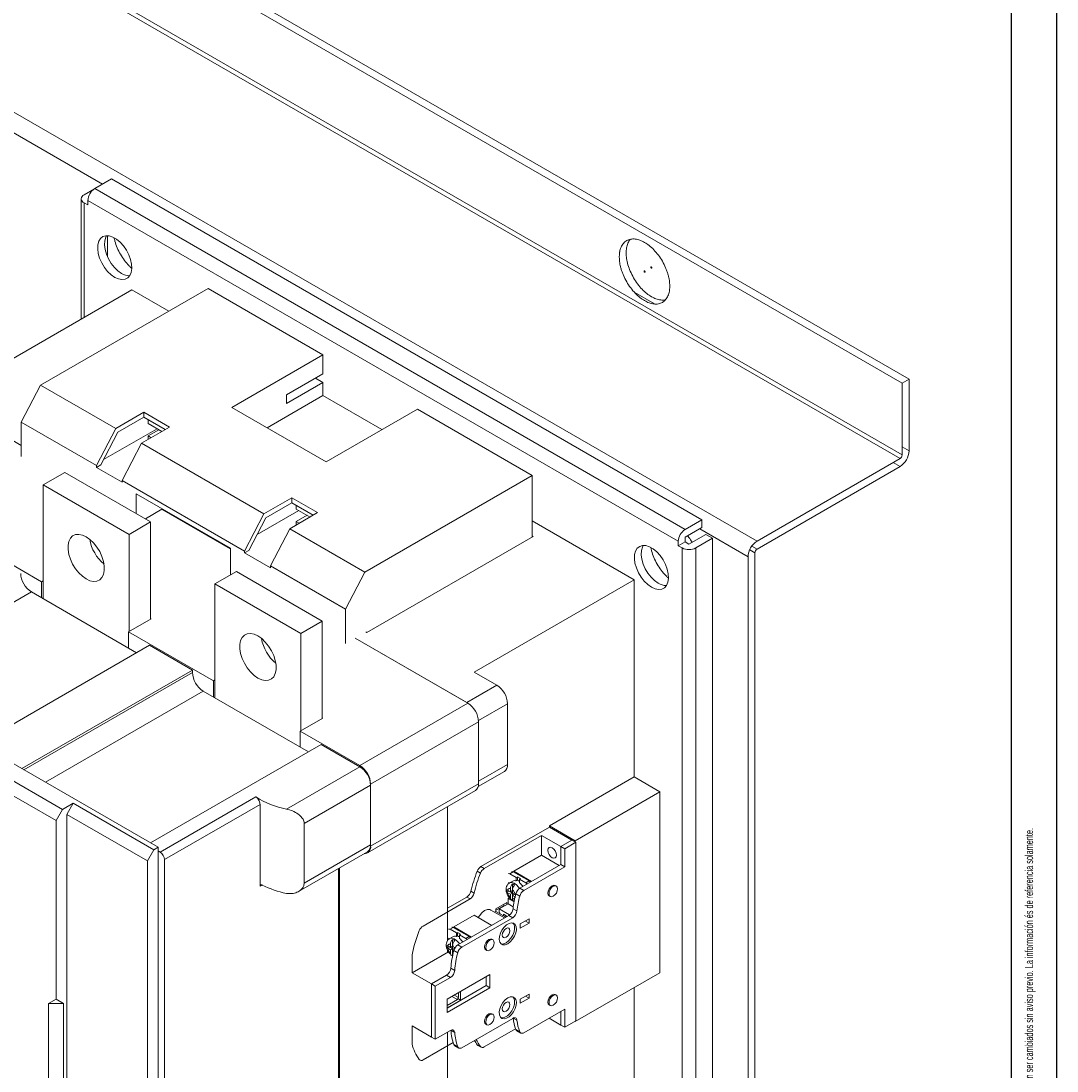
# Model space of a CAD drawing. Header units: millimetres. Extents: x 0 to 1189, y 0 to 841.
# Tile 12 of 15: x 1018 to 1189, y 100 to 273. Entities that reach past the tile are written whole.
import ezdxf

# ---------------------------------------------------------------- set-up
doc = ezdxf.new("R2010")
doc.units = ezdxf.units.MM
doc.layers.add('FORMATO', color=7, linetype='Continuous')
doc.styles.add('SLDTEXTSTYLE1', font='TXT', dxfattribs={"width": 0.605})
doc.styles.add('SLDTEXTSTYLE2', font='TXT', dxfattribs={"width": 0.569583})

# ---------------------------------------------------------------- blocks, each defined once
blk = doc.blocks.new('SW_NOTE_0')
at = {"color": 0, "linetype": 'Continuous', "lineweight": 0, "attachment_point": 1, "rotation": 90}
for s, insert, char_height, style in [('Sujeito a alteração sem aviso prévio. As informações contidas são valores de referência.                                                           Los valores demostrados pueden ser cambiados sin aviso previo. La información és de referencia solamente.', (-1.71, 0), 1.32292, 'SLDTEXTSTYLE2'), ('The values shown are subject to change without prior notice. The information is for reference only. ', (0.06, 0), 1.3229, 'SLDTEXTSTYLE1')]:
    blk.add_mtext(s, dxfattribs=dict(at, insert=insert, char_height=char_height, style=style))

msp = doc.modelspace()

# ---------------------------------------------------------------- linework, layer by layer
at = {"color": 7, "linetype": 'Continuous', "lineweight": 15}
for p, q in [((1163.4983, 213.0799), (923.082, 351.8693)), ((1164.6296, 213.7331), (924.2133, 352.5224)), ((1163.1447, 200.6277), (922.7284, 339.4171)), ((923.082, 340.0295), (1163.4983, 201.2401)), ((1139.5981, 187.0345), (899.1817, 325.8239)), ((1031.7994, 245.8362), (1002.1718, 262.9398)), ((1033.2845, 246.6936), (1030.5268, 245.1016)), ((1130.5117, 190.5655), (1033.2845, 246.6936)), ((1028.7591, 244.0807), (1030.5013, 245.0865)), ((1127.754, 188.9735), (1030.5268, 245.1016)), ((1028.2904, 243.4276), (1028.2904, 223.6025)), ((1029.3955, 242.4071), (1028.7591, 242.7745)), ((1028.7591, 242.7745), (1028.7591, 223.873)), ((1126.6226, 187.0139), (1029.3955, 243.142)), ((1029.3955, 243.142), (1029.3955, 242.4071)), ((1032.6482, 237.3549), (1032.6482, 233.848)), ((1010.3036, 213.2189), (1036.6433, 228.4245)), ((1049.1945, 228.671), (1021.6173, 212.7511)), ((1042.7053, 224.925), (1036.6433, 228.4245)), ((1068.1096, 217.7516), (1049.1945, 228.671)), ((1122.686, 226.1068), (1119.4577, 227.9704)), ((1053.0835, 209.0772), (1068.1096, 217.7516)), ((1068.1096, 214.5916), (1068.1096, 217.7516)), ((1062.0991, 211.1219), (1068.1096, 214.5916)), ((1018.4353, 206.6273), (1021.6173, 212.7511)), ((1021.6173, 212.7511), (1033.9917, 205.6075)), ((1068.1096, 213.1627), (1062.0991, 209.6929)), ((1066.8719, 213.8772), (1068.1096, 213.1627)), ((1068.1096, 211.0151), (1068.1096, 213.1627)), ((1163.4983, 213.0799), (1164.6296, 213.7331)), ((1163.4983, 201.2401), (1163.4983, 213.0799)), ((1164.6296, 213.7331), (1164.6296, 201.8932)), ((1018.4353, 202.8097), (1001.4647, 212.6066)), ((1018.4353, 202.8097), (1001.6415, 212.5045)), ((1058.9181, 205.709), (1068.1096, 211.0151)), ((1062.0991, 209.6929), (1062.0991, 211.1219)), ((1068.1096, 211.0151), (1077.8313, 205.4029)), ((1033.9917, 205.6075), (1038.5878, 208.2608)), ((1038.5878, 208.2608), (1042.8305, 205.8116)), ((1038.5878, 208.2608), (1038.5878, 207.4443)), ((1068.6399, 200.0968), (1053.0835, 209.0772)), ((1083.6659, 208.7711), (1068.6399, 200.0968)), ((1102.581, 197.8516), (1083.6659, 208.7711)), ((1018.4353, 200.9728), (1018.4353, 206.6273)), ((1030.8097, 199.4838), (1018.4353, 206.6273)), ((1038.5878, 207.4443), (1034.3169, 204.9787)), ((1042.8305, 205.8116), (1038.2343, 203.1583)), ((1038.5878, 207.4443), (1042.1233, 205.4033)), ((1039.3303, 206.4032), (1039.3303, 207.0157)), ((1039.3303, 206.4032), (1041.5928, 205.0971)), ((1030.8097, 199.4838), (1033.9917, 205.6075)), ((1034.3169, 204.9787), (1031.5168, 199.5899)), ((1031.9713, 200.4646), (1040.7944, 205.558)), ((1039.3303, 204.3619), (1041.0984, 205.3826)), ((1039.8248, 204.0764), (1039.3303, 204.3619)), ((1039.3303, 204.3619), (1039.3303, 203.791)), ((1035.0523, 197.0345), (1038.2343, 203.1583)), ((1038.2343, 203.1583), (1058.3868, 191.5245)), ((1164.6296, 201.8932), (1163.4983, 202.5464)), ((1139.5981, 187.0345), (1163.1447, 200.6277)), ((1031.5168, 199.5899), (1030.8097, 199.1817)), ((1030.8097, 199.1817), (1030.8097, 199.4838)), ((1035.0523, 196.7325), (1030.8097, 199.1817)), ((1163.1447, 199.3213), (1139.5981, 185.7281)), ((1163.1447, 199.3213), (1162.0132, 199.9745)), ((1022.0416, 196.3218), (1025.5771, 198.3629)), ((1039.7192, 190.1988), (1025.5771, 198.3629)), ((1075.0038, 181.9317), (1102.581, 197.8516)), ((1102.581, 197.8516), (1102.581, 187.7061)), ((1022.0416, 177.5463), (1022.0416, 196.3218)), ((1022.0416, 196.3218), (1036.1837, 188.1578)), ((1035.0523, 197.0345), (1035.0523, 196.7325)), ((1055.2049, 185.4007), (1035.0523, 197.0345)), ((1037.3504, 194.8505), (1052.9068, 185.87)), ((1037.3504, 191.5663), (1037.3504, 194.8505)), ((1058.3868, 191.5245), (1062.983, 194.1778)), ((1062.983, 194.1778), (1067.2257, 191.7286)), ((1062.983, 194.1778), (1062.983, 193.3613)), ((1041.5931, 192.3192), (1038.8653, 190.6917)), ((1041.5931, 192.4013), (1041.5931, 192.3192)), ((1041.5931, 192.3192), (1052.9068, 185.7879)), ((1057.2754, 188.1309), (1064.1289, 192.0873)), ((1062.983, 193.3613), (1058.7121, 190.8957)), ((1062.983, 193.3613), (1066.5185, 191.3203)), ((1063.7255, 192.3202), (1063.7255, 192.9326)), ((1065.988, 191.0141), (1063.7255, 192.3202)), ((1055.2049, 185.4007), (1058.3868, 191.5245)), ((1058.7121, 190.8957), (1055.912, 185.5069)), ((1067.2257, 191.7286), (1062.6295, 189.0752)), ((1063.7255, 190.2788), (1065.4935, 191.2995)), ((1063.7255, 190.2788), (1064.22, 189.9934)), ((1063.7255, 189.708), (1063.7255, 190.2788)), ((1119.3748, 180.6646), (1102.581, 190.3595)), ((1127.754, 188.9735), (1130.5117, 190.5655)), ((1130.5117, 190.5655), (1130.5117, 189.259)), ((1036.1837, 188.1578), (1039.7192, 190.1988)), ((1039.7192, 174.1742), (1039.7192, 190.1988)), ((1059.4475, 182.9515), (1062.6295, 189.0752)), ((1062.6295, 189.0752), (1075.0038, 181.9317)), ((1130.5117, 189.259), (1127.754, 187.667)), ((1138.1131, 184.4626), (1130.1581, 189.0549)), ((1007.811, 188.4103), (1021.7764, 180.3483)), ((1036.1837, 188.1578), (1036.1837, 172.1332)), ((1102.7578, 187.8082), (1075.3574, 171.9903)), ((1102.581, 187.9102), (1102.7578, 187.8082)), ((1126.6226, 186.279), (1126.6226, 187.0139)), ((1127.754, 186.9321), (1126.6226, 186.279)), ((1127.754, 187.667), (1127.754, 186.9321)), ((1127.754, 186.9321), (1128.3904, 186.5648)), ((1128.3904, 186.5648), (1131.1481, 188.1568)), ((1132.2795, 187.5036), (1129.5218, 185.9116)), ((1131.1481, 188.1568), (1132.2795, 187.5036)), ((1132.2795, 74.4127), (1132.2795, 187.5036)), ((1052.9068, 185.87), (1052.9068, 181.4836)), ((1055.912, 185.5069), (1055.2049, 185.0987)), ((1055.2049, 185.0987), (1055.2049, 185.4007)), ((1059.4475, 182.6494), (1055.2049, 185.0987)), ((1127.259, 185.9116), (1126.6226, 186.279)), ((1127.259, 72.8207), (1127.259, 185.9116)), ((1129.5218, 72.8207), (1129.5218, 185.9116)), ((1138.3862, 185.6112), (1139.2445, 185.1157)), ((1139.5981, 185.7281), (1138.7397, 186.2236)), ((1139.2445, 185.1157), (1139.2445, 70.1467)), ((958.2252, 184.3793), (1040.9567, 136.6195)), ((1138.1131, 69.4936), (1138.1131, 184.4626)), ((1050.3258, 179.9937), (1053.8614, 182.0347)), ((1068.0035, 173.8706), (1053.8614, 182.0347)), ((1071.8219, 175.8079), (1059.4475, 182.9515)), ((1059.4475, 182.9515), (1059.4475, 182.6494)), ((1071.8219, 175.8079), (1075.0038, 181.9317)), ((1021.7764, 180.3483), (1022.0416, 180.5013)), ((1021.7764, 177.6994), (1021.7764, 180.3483)), ((1050.3258, 161.2182), (1050.3258, 179.9937)), ((1050.3258, 179.9937), (1064.468, 171.8296)), ((1093.0351, 165.459), (1119.3748, 180.6646)), ((1119.3748, 148.2071), (1119.3748, 180.6646)), ((1020.097, 178.6689), (994.107, 163.6652)), ((1037.4208, 168.6681), (1020.097, 178.6689)), ((969.006, 175.2983), (1025.2261, 142.8431)), ((1071.8219, 170.1534), (1071.8219, 175.8079)), ((967.9454, 173.4612), (1024.1654, 141.006)), ((1039.8076, 174.2252), (1036.0953, 172.0821)), ((1039.7192, 174.2762), (1039.8076, 174.2252)), ((1064.468, 171.8296), (1068.0035, 173.8706)), ((1068.0035, 157.846), (1068.0035, 173.8706)), ((1036.0953, 172.0821), (1050.0607, 164.0201)), ((1036.0953, 172.0821), (1036.0953, 169.4333)), ((1064.468, 171.8296), (1064.468, 155.805)), ((1075.3574, 171.9903), (1075.1806, 172.0923)), ((1039.5424, 169.8929), (1011.4308, 153.6644)), ((1046.6135, 165.8109), (1039.5424, 169.8929)), ((1091.9744, 160.3565), (1073.4129, 171.0718)), ((1091.7976, 160.4585), (1073.4129, 171.0718)), ((1018.5019, 149.5824), (1046.6135, 165.8109)), ((1018.8555, 149.3782), (1046.6135, 165.4026)), ((1046.6135, 165.4026), (1046.6135, 165.8109)), ((1096.7474, 163.316), (1093.0351, 165.459)), ((1050.0607, 164.0201), (1050.3258, 164.1732)), ((1050.0607, 161.3712), (1050.0607, 164.0201)), ((1091.7976, 160.4585), (1096.7474, 163.316)), ((1048.3813, 162.3407), (1022.3913, 147.337)), ((1065.705, 152.3399), (1048.3813, 162.3407)), ((1074.1907, 150.0901), (1091.9744, 160.3565)), ((1093.7341, 157.4941), (1098.5151, 160.2541)), ((1098.5151, 150.2515), (1098.5151, 160.2541)), ((1068.0919, 157.897), (1064.3796, 155.754)), ((1068.0035, 157.9481), (1068.0919, 157.897)), ((1064.3796, 155.754), (1064.3796, 153.1051)), ((1064.3796, 155.754), (1074.1907, 150.0901)), ((1075.9584, 147.0283), (1093.7422, 157.2946)), ((1093.7422, 147.0879), (1093.7422, 157.2946)), ((1067.8267, 153.5647), (1039.7151, 137.3362)), ((1074.1907, 149.8909), (1067.8267, 153.5647)), ((1062.0948, 142.9081), (1074.1907, 149.8909)), ((1093.6885, 146.6194), (1097.9973, 149.1069)), ((1093.7422, 147.4961), (1098.5151, 150.2515)), ((1075.9584, 136.8215), (1093.7422, 147.0879)), ((1075.9584, 147.0283), (1075.9584, 136.8215)), ((1105.4094, 140.1451), (1119.3748, 148.2071)), ((1123.6174, 145.7579), (1119.3748, 148.2071)), ((1065.0211, 140.515), (1075.9584, 146.829)), ((1075.4406, 135.6769), (1093.2243, 145.9432)), ((1075.9584, 137.0306), (1075.9584, 146.829)), ((1109.6521, 137.6959), (1123.6174, 145.7579)), ((1123.6174, 115.9542), (1123.6174, 145.7579)), ((1025.2261, 142.8431), (1026.9938, 143.8636)), ((1025.9332, 142.0265), (1026.9938, 143.8636)), ((1026.9938, 143.8636), (1040.2495, 136.2113)), ((1041.3102, 135.8079), (1057.0741, 144.9082)), ((1057.7504, 143.6657), (1042.0173, 134.5831)), ((1057.7504, 130.1927), (1057.7504, 143.6657)), ((1025.2261, 142.8431), (1024.1654, 141.006)), ((1025.9332, 142.0265), (1039.1889, 134.3742)), ((1025.9332, 50.5739), (1025.9332, 142.0265)), ((1088.6157, 121.2079), (1088.6157, 143.2827)), ((1024.1654, 141.006), (1024.1654, 111.6105)), ((1065.0211, 140.515), (1065.0211, 130.7165)), ((1105.4094, 139.941), (1105.4094, 140.1451)), ((1105.4094, 140.1451), (1109.6521, 137.6959)), ((1105.4094, 139.941), (1094.1357, 133.4328)), ((1094.6661, 133.1266), (1104.1013, 138.5735)), ((1104.1013, 135.3073), (1104.1013, 138.5735)), ((1104.1013, 138.5735), (1107.2833, 136.7366)), ((1109.1218, 137.7979), (1105.4094, 139.941)), ((1065.0211, 130.7165), (1075.9584, 137.0306)), ((1107.2833, 136.7366), (1109.1218, 137.7979)), ((1107.2833, 136.7366), (1109.1218, 137.7979)), ((1107.9197, 136.3692), (1107.2833, 136.7366)), ((1107.2833, 133.7562), (1107.2833, 136.7366)), ((1107.2833, 136.7366), (1107.2833, 133.7562)), ((1107.9197, 136.3692), (1109.7581, 137.4305)), ((1109.1218, 137.7979), (1109.7581, 137.4305)), ((1109.6521, 137.6959), (1109.6521, 137.4917)), ((1109.7581, 137.4305), (1109.7581, 108.035)), ((1040.2495, 136.2113), (1039.1889, 134.3742)), ((1040.9567, 136.6195), (1040.2495, 136.2113)), ((1040.9567, 136.6195), (1040.9567, 42.7173)), ((1040.9567, 136.012), (1041.3102, 135.8079)), ((1064.0845, 129.3302), (1075.4406, 135.8859)), ((1099.5405, 132.6744), (1104.1013, 135.3073)), ((1104.1013, 135.3073), (1107.0357, 133.6133)), ((1107.9197, 133.3888), (1107.9197, 136.3692)), ((1039.1889, 134.3742), (1039.1889, 42.9216)), ((1042.0173, 134.5831), (1042.0173, 41.8959)), ((1070.8319, 133.2254), (1070.8319, 72.4164)), ((1094.6661, 133.1266), (1094.1357, 133.4328)), ((1100.55, 129.8691), (1107.2833, 133.7562)), ((1101.1864, 129.5017), (1107.9197, 133.3888)), ((1107.9197, 133.3888), (1107.2833, 133.7562)), ((1070.6551, 71.9011), (1070.6551, 133.1234)), ((1094.0584, 132.3769), (1093.5281, 132.683)), ((1099.4344, 132.5724), (1098.9041, 132.2662)), ((1098.9041, 132.2662), (1099.947, 131.6641)), ((1102.0507, 131.062), (1099.4344, 132.5724)), ((1099.5405, 132.5112), (1099.5405, 132.6744)), ((1099.5405, 132.6744), (1102.4749, 130.9804)), ((1099.947, 131.6641), (1100.1238, 131.7662)), ((1099.947, 131.0783), (1099.947, 131.6641)), ((1100.1238, 131.7662), (1100.6541, 131.46)), ((1100.1238, 131.7662), (1100.1238, 131.1803)), ((1100.6541, 131.46), (1100.4774, 131.358)), ((1058.0963, 130.3924), (1057.7504, 130.1927)), ((1098.6566, 130.7964), (1098.8166, 130.7041)), ((1099.3748, 131.0428), (1098.8444, 130.7367)), ((1098.9748, 129.2861), (1098.9748, 129.8091)), ((1099.3283, 130.603), (1099.3283, 129.605)), ((1100.1238, 131.1803), (1099.947, 131.0783)), ((1100.4774, 131.358), (1100.4774, 130.7721)), ((1100.4774, 131.358), (1101.5204, 130.7559)), ((1101.1864, 129.5017), (1100.55, 129.8691)), ((1101.5204, 130.7559), (1102.0507, 131.062)), ((1106.5458, 130.2336), (1106.369, 130.3356)), ((1084.5898, 123.6353), (1092.3296, 128.1034)), ((1091.7993, 128.4095), (1088.6157, 126.5717)), ((1092.3296, 128.1034), (1091.7993, 128.4095)), ((1092.4729, 129.3666), (1093.0032, 129.0604)), ((1098.4204, 129.6192), (1098.5218, 129.5476)), ((1098.4204, 129.2109), (1098.4204, 129.6192)), ((1098.7626, 129.4085), (1098.4204, 129.2109)), ((1098.5218, 129.1393), (1098.4204, 129.2109)), ((1098.5218, 129.5476), (1098.9748, 129.2861)), ((1098.9748, 128.8778), (1098.5218, 129.1393)), ((1098.803, 128.3293), (1098.5859, 128.2039)), ((1098.5859, 127.3058), (1098.5859, 128.2039)), ((1099.5865, 127.6263), (1098.5859, 128.2039)), ((1098.9747, 129.286), (1099.3283, 129.0819)), ((1099.3283, 129.4902), (1098.9748, 129.2861)), ((1098.9748, 128.8778), (1099.3283, 129.0819)), ((1098.9748, 128.3547), (1098.9748, 128.8778)), ((1099.3283, 129.605), (1099.3283, 129.082)), ((1099.3283, 129.082), (1099.7813, 128.8205)), ((1099.3283, 129.0819), (1099.3283, 128.6737)), ((1099.6819, 128.8778), (1099.3283, 128.6737)), ((1099.7545, 128.4276), (1099.3283, 128.6737)), ((1099.3283, 128.6737), (1099.3283, 128.1506)), ((1099.3283, 128.1506), (1099.3283, 127.9691)), ((1099.7812, 128.8204), (1099.8426, 128.785)), ((1099.8859, 128.9498), (1100.5223, 128.5824)), ((1105.3691, 128.6036), (1105.5459, 128.5015)), ((1098.0048, 124.9704), (1095.732, 126.2824)), ((1096.606, 126.4894), (1098.4091, 127.5303)), ((1097.8788, 126.9791), (1096.606, 126.2443)), ((1096.606, 126.0403), (1096.606, 126.4894)), ((1097.1363, 126.469), (1098.5859, 127.3058)), ((1097.1363, 126.469), (1097.1363, 126.0199)), ((1098.8556, 125.4764), (1097.1363, 126.469)), ((1097.8788, 127.2241), (1097.8788, 126.9791)), ((1097.8788, 126.9791), (1097.9493, 126.9383)), ((1098.4091, 127.5303), (1098.4091, 127.2037)), ((1099.4579, 126.8024), (1098.5859, 127.3058)), ((1099.4224, 126.4993), (1100.0588, 126.1319)), ((1089.6763, 123.5097), (1092.9997, 125.4282)), ((1090.3347, 120.5425), (1098.7213, 125.384)), ((1090.9711, 120.1751), (1099.3577, 125.0166)), ((1092.9997, 125.4282), (1095.8988, 123.7546)), ((1096.3787, 125.9091), (1096.606, 126.0403)), ((1098.2321, 125.1016), (1096.606, 126.0403)), ((1097.1363, 126.0199), (1097.3219, 125.627)), ((1097.8434, 125.3259), (1097.8434, 125.5709)), ((1098.4442, 125.224), (1097.8434, 125.5709)), ((1098.2324, 125.3463), (1098.0202, 125.2238)), ((1099.3577, 125.0166), (1098.7213, 125.384)), ((1102.0507, 124.8157), (1100.6011, 123.9789)), ((1102.0507, 124.1216), (1102.0507, 124.8157)), ((1089.5702, 123.4076), (1089.0399, 123.1015)), ((1089.0399, 123.1015), (1090.0829, 122.4994)), ((1092.1865, 121.8973), (1089.5702, 123.4076)), ((1089.6763, 123.3464), (1089.6763, 123.5097)), ((1089.6763, 123.5097), (1092.5754, 121.836)), ((1100.6011, 123.2848), (1102.0507, 124.1216)), ((1100.6011, 123.9789), (1100.6011, 123.2848)), ((1102.0507, 124.1216), (1101.4495, 124.4686)), ((1088.7924, 121.6317), (1088.9524, 121.5393)), ((1089.5106, 121.8781), (1088.9803, 121.5719)), ((1089.4642, 121.4382), (1089.4642, 120.4403)), ((1090.0829, 122.4994), (1090.2597, 122.6014)), ((1090.0829, 121.9135), (1090.0829, 122.4994)), ((1090.2597, 122.0156), (1090.0829, 121.9135)), ((1090.2597, 122.6014), (1090.79, 122.2953)), ((1090.2597, 122.6014), (1090.2597, 122.0156)), ((1090.79, 122.2953), (1090.6132, 122.1932)), ((1090.6132, 122.1932), (1090.6132, 121.6074)), ((1090.6132, 122.1932), (1091.6562, 121.5911)), ((1091.6562, 121.5911), (1092.1865, 121.8973)), ((1096.116, 121.3547), (1095.9392, 121.4567)), ((1082.782, 115.9369), (1088.7694, 119.3933)), ((1088.5563, 120.4544), (1088.6577, 120.3828)), ((1088.5563, 120.0462), (1088.5563, 120.4544)), ((1088.8985, 120.2437), (1088.5563, 120.0462)), ((1088.6577, 119.9745), (1088.5563, 120.0462)), ((1088.6157, 119.3046), (1088.6157, 119.6756)), ((1088.6577, 120.3828), (1089.1106, 120.1213)), ((1089.1106, 119.7131), (1088.6577, 119.9745)), ((1089.1106, 120.1213), (1089.1106, 120.6444)), ((1089.4642, 120.3254), (1089.1106, 120.1213)), ((1089.1106, 120.1213), (1089.4642, 119.9172)), ((1089.1106, 119.7131), (1089.4642, 119.9172)), ((1089.1106, 119.19), (1089.1106, 119.7131)), ((1089.4642, 120.4403), (1089.4642, 119.9172)), ((1089.4642, 119.9172), (1089.4642, 119.5089)), ((1089.4642, 119.9172), (1089.7184, 119.7705)), ((1089.6722, 119.629), (1089.4642, 119.5089)), ((1089.6181, 119.4201), (1089.4642, 119.5089)), ((1089.4642, 119.5089), (1089.4642, 118.9859)), ((1089.6695, 119.6189), (1090.3059, 119.2515)), ((1090.9711, 120.1751), (1090.3347, 120.5425)), ((1094.9393, 119.7246), (1095.1161, 119.6226)), ((1082.782, 115.9369), (1082.782, 118.9173)), ((1089.4642, 118.9859), (1089.4642, 118.8043)), ((1085.964, 114.1), (1082.782, 115.9369)), ((1089.1751, 116.7037), (1089.8115, 116.3363)), ((1123.6174, 115.9542), (1109.6521, 107.8921)), ((1085.964, 114.1), (1088.4703, 115.5468)), ((1088.4703, 115.5468), (1085.964, 114.1)), ((1086.6004, 113.7326), (1089.1067, 115.1795)), ((1089.1067, 115.1795), (1088.4703, 115.5468)), ((1095.616, 115.671), (1088.5449, 111.589)), ((1094.9796, 113.8337), (1094.9796, 115.3036)), ((1095.616, 113.4664), (1095.616, 115.671)), ((1086.6004, 113.7326), (1085.964, 114.1)), ((1085.964, 114.1), (1085.964, 105.363)), ((1085.964, 105.363), (1085.964, 114.1)), ((1086.6004, 104.9956), (1086.6004, 113.7326)), ((1088.5449, 110.1191), (1094.9796, 113.8337)), ((1088.5449, 109.3843), (1095.616, 113.4664)), ((1090.4188, 112.6707), (1090.4188, 111.854)), ((1090.7723, 112.8748), (1090.7723, 111.4457)), ((1094.9796, 113.8337), (1095.616, 113.4664)), ((1102.0507, 112.4451), (1100.6011, 111.6083)), ((1102.0507, 112.4451), (1102.0507, 111.751)), ((1119.3748, 85.9459), (1119.3748, 113.5049)), ((1024.1654, 111.6105), (1022.928, 110.8959)), ((1022.928, 110.8959), (1022.928, 81.0922)), ((1022.928, 110.8959), (1025.4028, 110.8959)), ((1024.1654, 111.6105), (1025.4028, 110.8959)), ((1025.4028, 110.8959), (1025.4028, 81.0922)), ((1088.5449, 111.589), (1088.5449, 109.3843)), ((1090.242, 111.5478), (1088.5449, 110.5681)), ((1090.7723, 111.4457), (1088.5449, 110.1599)), ((1089.3578, 112.0582), (1090.242, 111.5478)), ((1090.4188, 111.854), (1089.7114, 112.2624)), ((1090.7723, 111.4457), (1090.3152, 111.7097)), ((1100.6011, 110.9142), (1102.0507, 111.751)), ((1100.6011, 110.9142), (1100.6011, 111.6083)), ((1101.4495, 112.0981), (1102.0507, 111.751)), ((1106.5458, 112.2697), (1106.369, 112.3718)), ((1096.116, 109.1066), (1095.9392, 109.2086)), ((1107.9197, 109.9541), (1101.1864, 106.067)), ((1105.3691, 110.6397), (1105.5459, 110.5376)), ((1107.2833, 109.5867), (1107.2833, 107.3411)), ((1107.2833, 109.5867), (1107.2833, 107.3411)), ((1107.9197, 106.9737), (1107.9197, 109.9541)), ((1099.3577, 108.4408), (1090.9711, 103.5993)), ((1094.9393, 107.4765), (1095.1161, 107.3745)), ((1099.399, 108.4129), (1099.3194, 108.4187)), ((1099.399, 108.4633), (1099.399, 108.4129)), ((1099.399, 108.4129), (1099.4374, 108.3847)), ((1100.0588, 108.135), (1099.4493, 108.4868)), ((1107.2833, 107.3411), (1105.3383, 108.4639)), ((1107.2833, 107.3411), (1107.9197, 106.9737)), ((1109.7581, 108.035), (1107.9197, 106.9737)), ((1109.6521, 107.8921), (1109.5813, 107.933)), ((1109.6521, 107.9738), (1109.6521, 107.8921)), ((1082.782, 104.2195), (1082.782, 107.1999)), ((1082.782, 107.1999), (1085.964, 105.363)), ((1089.1067, 106.4425), (1086.6004, 104.9956)), ((1088.6157, 82.6827), (1088.6157, 106.159)), ((1089.8115, 106.0993), (1089.1751, 106.4667)), ((1099.8373, 106.7164), (1094.6661, 103.7312)), ((1099.8859, 106.587), (1100.5223, 106.2196)), ((1100.05, 106.3849), (1100.6864, 106.0175)), ((1089.553, 104.4539), (1084.5898, 101.5887)), ((1086.6004, 104.9956), (1085.964, 105.363)), ((1089.6695, 104.1223), (1090.3059, 103.755)), ((1089.8347, 103.9172), (1090.4711, 103.5498)), ((1094.0584, 103.7793), (1093.5281, 104.0855)), ((1093.6358, 103.9878), (1094.1661, 103.6817))]:
    msp.add_line(p, q, dxfattribs=at)
at = {"color": 7, "linetype": 'Continuous', "lineweight": 15, "flags": 128}
for points in [[(1033.8149, 230.489), (1033.2112, 230.9133), (1032.6358, 231.4694), (1032.1155, 232.1313), (1031.6746, 232.868), (1031.3339, 233.6451), (1031.1091, 234.4262), (1031.0109, 235.1749), (1031.0437, 235.8561), (1031.2062, 236.438), (1031.4906, 236.8933), (1031.8837, 237.2008), (1032.3671, 237.3461), (1032.9182, 237.3224), (1033.5113, 237.1307), (1034.1185, 236.7802), (1034.7115, 236.2871), (1035.2626, 235.6745), (1035.746, 234.9711), (1036.1391, 234.2098), (1036.4236, 233.426), (1036.586, 232.6566), (1036.6189, 231.9375), (1036.5207, 231.3022), (1036.2959, 230.7806), (1035.9551, 230.3969), (1035.5143, 230.1692), (1034.994, 230.108), (1034.4185, 230.2163), (1033.8149, 230.489)], [(1032.4773, 237.3552), (1032.3376, 237.0911), (1032.1751, 236.5092), (1032.1422, 235.828), (1032.2405, 235.0794), (1032.4652, 234.2982), (1032.806, 233.5211), (1033.2468, 232.7844), (1033.7671, 232.1225), (1034.3426, 231.5664), (1034.9462, 231.1421)], [(1029.1126, 187.7488), (1029.7374, 187.3123), (1030.3349, 186.7432), (1030.879, 186.0663), (1031.3459, 185.3113), (1031.7152, 184.5112), (1031.9707, 183.7009), (1032.1014, 182.9159), (1032.1014, 182.1904), (1031.9707, 181.5562), (1031.7152, 181.0409), (1031.3459, 180.6672), (1030.879, 180.4513), (1030.3349, 180.4026), (1029.7374, 180.5234), (1029.1126, 180.8082), (1028.4878, 181.2448), (1027.8903, 181.8139), (1027.3462, 182.4907), (1026.8793, 183.2457), (1026.51, 184.0458), (1026.2545, 184.8561), (1026.1239, 185.6411), (1026.1239, 186.3666), (1026.2545, 187.0009), (1026.51, 187.5161), (1026.8793, 187.8899), (1027.3462, 188.1058), (1027.8903, 188.1544), (1028.4878, 188.0337), (1029.1126, 187.7488)], [(1122.2032, 179.4635), (1121.5996, 179.8878), (1121.0241, 180.4439), (1120.5038, 181.1058), (1120.063, 181.8425), (1119.7222, 182.6196), (1119.4974, 183.4007), (1119.3992, 184.1494), (1119.4321, 184.8306), (1119.5945, 185.4125), (1119.879, 185.8678), (1120.2721, 186.1753), (1120.7555, 186.3206), (1121.3066, 186.2969), (1121.8996, 186.1052), (1122.5068, 185.7547), (1123.0999, 185.2616), (1123.651, 184.649), (1124.1344, 183.9456), (1124.5275, 183.1843), (1124.8119, 182.4005), (1124.9744, 181.6311), (1125.0072, 180.912), (1124.909, 180.2767), (1124.6843, 179.7551), (1124.3435, 179.3714), (1123.9026, 179.1437), (1123.3823, 179.0825), (1122.8069, 179.1908), (1122.2032, 179.4635)], [(1120.8657, 186.3297), (1120.7259, 186.0656), (1120.5635, 185.4837), (1120.5306, 184.8025), (1120.6288, 184.0539), (1120.8536, 183.2727), (1121.1943, 182.4956), (1121.6352, 181.7589), (1122.1555, 181.097), (1122.7309, 180.5409), (1123.3346, 180.1166)], [(1057.3969, 171.4207), (1058.0217, 170.9841), (1058.6192, 170.415), (1059.1633, 169.7382), (1059.6302, 168.9832), (1059.9995, 168.1831), (1060.255, 167.3728), (1060.3856, 166.5877), (1060.3856, 165.8623), (1060.255, 165.228), (1059.9995, 164.7128), (1059.6302, 164.339), (1059.1633, 164.1231), (1058.6192, 164.0745), (1058.0217, 164.1952), (1057.3969, 164.4801), (1056.7721, 164.9166), (1056.1746, 165.4857), (1055.6305, 166.1626), (1055.1636, 166.9175), (1054.7943, 167.7177), (1054.5388, 168.5279), (1054.4081, 169.313), (1054.4081, 170.0385), (1054.5388, 170.6727), (1054.7943, 171.188), (1055.1636, 171.5617), (1055.6305, 171.7776), (1056.1746, 171.8263), (1056.7721, 171.7055), (1057.3969, 171.4207)], [(1106.5762, 135.3075), (1106.5223, 135.0261), (1106.3691, 134.8497), (1106.1397, 134.8052), (1105.8691, 134.8992), (1105.5985, 135.1176), (1105.3691, 135.427), (1105.2158, 135.7804), (1105.162, 136.124), (1105.2158, 136.4054), (1105.3691, 136.5818), (1105.5985, 136.6263), (1105.8691, 136.5323), (1106.1397, 136.3139), (1106.3691, 136.0045), (1106.5223, 135.6511), (1106.5762, 135.3075)], [(1098.8452, 130.7371), (1098.8797, 130.7554), (1099.2061, 130.8132), (1099.5841, 130.7055), (1099.9726, 130.444), (1100.3297, 130.0571), (1100.4848, 129.828)], [(1106.369, 130.3356), (1106.1397, 130.3802), (1105.8691, 130.2861), (1105.5985, 130.0678), (1105.3691, 129.7583), (1105.2158, 129.4049), (1105.162, 129.0614), (1105.2158, 128.78), (1105.3691, 128.6036), (1105.3691, 128.6036)], [(1106.0458, 128.551), (1105.7752, 128.4569), (1105.5458, 128.5015), (1105.3926, 128.6779), (1105.3387, 128.9593), (1105.3926, 129.3029), (1105.5458, 129.6563), (1105.7752, 129.9657), (1106.0458, 130.1841), (1106.3164, 130.2781), (1106.5458, 130.2336), (1106.6991, 130.0572), (1106.7529, 129.7758), (1106.6991, 129.4322), (1106.5458, 129.0788), (1106.3164, 128.7694), (1106.0458, 128.551)], [(1093.6806, 125.0352), (1093.8661, 125.3414), (1094.2745, 125.8313), (1094.7321, 126.1834), (1095.1898, 126.3597), (1095.5982, 126.3413), (1095.732, 126.2824)], [(1098.5505, 120.7129), (1098.9674, 121.0261), (1099.3472, 121.4566), (1099.6562, 121.9661), (1099.867, 122.5093), (1099.9608, 123.0381), (1099.9293, 123.5053), (1099.7752, 123.8695), (1099.5124, 124.0984), (1099.1641, 124.1715), (1098.7613, 124.0825), (1098.3397, 123.8391), (1097.9369, 123.4631), (1097.5886, 122.9878), (1097.3258, 122.4555), (1097.1717, 121.9134), (1097.1402, 121.4098), (1097.234, 120.9894), (1097.4448, 120.6895), (1097.7538, 120.5368), (1098.1337, 120.5448), (1098.5505, 120.7129)], [(1098.2677, 123.236), (1098.0268, 123.0416), (1097.8227, 122.7662), (1097.6862, 122.4517), (1097.6383, 122.1459), (1097.6862, 121.8955), (1097.8227, 121.7385), (1098.0268, 121.6988), (1098.2677, 121.7825), (1098.5085, 121.9769), (1098.7127, 122.2523), (1098.8491, 122.5668), (1098.897, 122.8726), (1098.8491, 123.123), (1098.7127, 123.28), (1098.5085, 123.3197), (1098.2677, 123.236)], [(1097.7733, 122.6736), (1097.8288, 122.7625), (1097.8781, 122.8551)], [(1098.2677, 120.8762), (1098.6845, 121.1894), (1099.0643, 121.6198), (1099.3733, 122.1293), (1099.5841, 122.6726), (1099.6779, 123.2013), (1099.6464, 123.6686), (1099.4924, 124.0328), (1099.399, 124.1423)], [(1088.981, 121.5723), (1089.0156, 121.5906), (1089.342, 121.6485), (1089.7199, 121.5408), (1090.1085, 121.2793), (1090.4655, 120.8923), (1090.6004, 120.6959)], [(1095.9392, 121.4567), (1095.7098, 121.5013), (1095.4392, 121.4072), (1095.1686, 121.1889), (1094.9392, 120.8794), (1094.786, 120.526), (1094.7321, 120.1825), (1094.786, 119.9011), (1094.9392, 119.7247), (1094.9393, 119.7246)], [(1095.616, 119.6721), (1095.3454, 119.578), (1095.116, 119.6226), (1094.9627, 119.799), (1094.9089, 120.0804), (1094.9627, 120.424), (1095.116, 120.7774), (1095.3454, 121.0868), (1095.616, 121.3052), (1095.8866, 121.3992), (1096.116, 121.3547), (1096.2693, 121.1783), (1096.3231, 120.8968), (1096.2693, 120.5533), (1096.116, 120.1999), (1095.8866, 119.8905), (1095.616, 119.6721)], [(1106.369, 112.3718), (1106.1397, 112.4163), (1105.8691, 112.3222)], [(1098.5505, 111.8126), (1098.1337, 111.4994), (1097.7538, 111.0689), (1097.4448, 110.5594), (1097.234, 110.0162), (1097.1402, 109.4874), (1097.1717, 109.0202), (1097.3258, 108.6559), (1097.5886, 108.4271), (1097.9369, 108.3539), (1098.3397, 108.443), (1098.7613, 108.6863), (1099.1641, 109.0624), (1099.5124, 109.5377), (1099.7752, 110.07), (1099.9293, 110.6121), (1099.9608, 111.1157), (1099.867, 111.5361), (1099.6562, 111.836), (1099.3472, 111.9887), (1098.9674, 111.9807), (1098.5505, 111.8126)], [(1097.4192, 108.5465), (1097.6541, 108.5172), (1098.0569, 108.6063), (1098.4784, 108.8496), (1098.8813, 109.2257), (1099.2296, 109.701), (1099.4924, 110.2333), (1099.6464, 110.7753), (1099.6779, 111.279), (1099.5841, 111.6994), (1099.399, 111.9758)], [(1098.2677, 109.6161), (1098.0268, 109.5324), (1097.8227, 109.572), (1097.6862, 109.729), (1097.6383, 109.9795), (1097.6862, 110.2852), (1097.8227, 110.5998), (1098.0268, 110.8752), (1098.2677, 111.0695), (1098.5085, 111.1532), (1098.7127, 111.1136), (1098.8491, 110.9565), (1098.897, 110.7061), (1098.8491, 110.4003), (1098.7127, 110.0858), (1098.5085, 109.8104), (1098.2677, 109.6161)], [(1097.7733, 110.5072), (1097.8288, 110.5961), (1097.8781, 110.6887)], [(1105.8691, 112.3222), (1105.5985, 112.1039), (1105.3691, 111.7944), (1105.2158, 111.441), (1105.162, 111.0975), (1105.2158, 110.8161), (1105.3691, 110.6397), (1105.3691, 110.6397)], [(1106.0458, 112.2202), (1106.3164, 112.3142), (1106.5458, 112.2697), (1106.6991, 112.0933), (1106.7529, 111.8119), (1106.6991, 111.4683), (1106.5458, 111.1149), (1106.3164, 110.8055), (1106.0458, 110.5871), (1105.7752, 110.4931), (1105.5458, 110.5376), (1105.3926, 110.714), (1105.3387, 110.9954), (1105.3926, 111.339), (1105.5458, 111.6924), (1105.7752, 112.0018), (1106.0458, 112.2202)], [(1095.4392, 109.1591), (1095.1686, 108.9408), (1094.9392, 108.6313), (1094.786, 108.2779), (1094.7321, 107.9344), (1094.786, 107.653), (1094.9392, 107.4766), (1094.9393, 107.4765)], [(1095.616, 109.0571), (1095.8866, 109.1511), (1096.116, 109.1066), (1096.2693, 108.9301), (1096.3231, 108.6487), (1096.2693, 108.3052), (1096.116, 107.9518), (1095.8866, 107.6424), (1095.616, 107.424), (1095.3454, 107.3299), (1095.116, 107.3745), (1094.9627, 107.5509), (1094.9089, 107.8323), (1094.9627, 108.1759), (1095.116, 108.5293), (1095.3454, 108.8387), (1095.616, 109.0571)], [(1095.9392, 109.2086), (1095.7098, 109.2532), (1095.4392, 109.1591)], [(1100.0588, 108.135), (1100.031, 108.2623), (1099.9815, 108.3689), (1099.9118, 108.4514), (1099.8241, 108.5072), (1099.7214, 108.5345), (1099.6069, 108.5323), (1099.4843, 108.5007), (1099.3577, 108.4408)], [(1089.8115, 106.0993), (1089.7886, 106.2356), (1089.7422, 106.3508), (1089.6739, 106.441), (1089.5859, 106.503), (1089.4814, 106.5347), (1089.3639, 106.535), (1089.2376, 106.5039), (1089.1067, 106.4425)], [(1101.1864, 106.067), (1101.0789, 106.0145), (1100.974, 105.9821), (1100.874, 105.9707), (1100.7813, 105.9804), (1100.6979, 106.0112), (1100.6259, 106.0621), (1100.5669, 106.1322), (1100.5223, 106.2196)], [(1093.5281, 104.0855), (1093.5798, 104.0284), (1093.6358, 103.9878)], [(1090.9711, 103.5993), (1090.8632, 103.5466), (1090.7579, 103.5143), (1090.6576, 103.503), (1090.5646, 103.5131), (1090.4811, 103.5443), (1090.4091, 103.5959), (1090.3502, 103.6667), (1090.3059, 103.755)]]:
    msp.add_lwpolyline(points, dxfattribs=at)
at = {"color": 7, "linetype": 'Continuous', "lineweight": 15}
for centre, radius, start, end in [((1029.0069, 243.4276), 0.6986, 110.783421, 249.216579), ((1031.8518, 243.0302), 2.4589, 122.605478, 177.394522), ((1036.241, 233.1511), 2.39, 237.199456, 271.026927), ((1161.4057, 202.0399), 3.2273, 302.605478, 357.394522), ((1162.7307, 201.275), 0.7684, 302.605478, 357.394522), ((1129.079, 186.9021), 2.4589, 122.605478, 177.394522), ((1036.4153, 188.4942), 6.8124, 189.737988, 230.256636), ((1141.3371, 184.3159), 3.2273, 122.605478, 177.394522), ((1128.3904, 188.0952), 2.4592, 242.609672, 297.390328), ((1140.0121, 185.0808), 0.7684, 122.605478, 177.394522), ((1022.1673, 181.9054), 3.842, 182.605478, 237.394522), ((1124.6293, 182.1256), 2.39, 237.199456, 271.026927), ((1064.6995, 172.1661), 6.8124, 189.737988, 230.256636), ((1050.4516, 165.5772), 3.842, 182.605478, 237.394522), ((1094.6771, 160.0794), 3.842, 2.605478, 57.394522), ((1089.9041, 157.12), 3.842, 2.605478, 57.394522), ((1072.1204, 146.8536), 3.842, 2.605478, 57.394522), ((1072.1204, 146.6544), 3.842, 2.605478, 57.394522), ((1097.2901, 150.1162), 1.2324, 305.013333, 6.298848), ((1092.5172, 146.9526), 1.2324, 305.013333, 6.298848), ((1064.5507, 156.3745), 13.6885, 236.893776, 259.664405), ((1074.8987, 136.6393), 1.0753, 269.166232, 9.756672), ((1074.7334, 136.8953), 1.2324, 305.013333, 6.298848), ((1040.4821, 134.5133), 1.5368, 2.605478, 57.394522), ((1094.9611, 132.1427), 1.5315, 122.610942, 159.342294), ((1116.0434, 123.6931), 24.2437, 158.234078, 166.466173), ((1116.5737, 123.3869), 24.2437, 158.234078, 166.466173), ((1095.4914, 131.8366), 1.5315, 122.610942, 159.342294), ((1098.7576, 132.0618), 0.2515, 54.382423, 114.307119), ((1099.2879, 132.3679), 0.2515, 54.382423, 114.307119), ((1064.8839, 143.5683), 14.8065, 242.781903, 259.142456), ((1098.745, 129.1842), 1.534, 52.356259, 67.649117), ((1099.7009, 130.4142), 0.7082, 69.662881, 117.423325), ((1101.3989, 128.5564), 1.5633, 122.890709, 165.425012), ((1099.6839, 129.8348), 1.4156, 55.907189, 71.894179), ((1098.7635, 128.7819), 2.6264, 31.053884, 49.266696), ((1101.1524, 130.1612), 0.6993, 33.954019, 58.254019), ((1101.6827, 130.4673), 0.6993, 33.954019, 58.254019), ((1090.9482, 129.7241), 1.566, 302.919254, 346.8019), ((1091.4785, 129.418), 1.566, 302.919254, 346.8019), ((1115.3951, 124.7472), 16.0685, 164.83819, 173.739902), ((1116.0315, 124.3798), 16.0685, 164.83819, 173.739902), ((1102.0353, 128.1891), 1.5633, 122.890709, 165.425012), ((1097.8749, 126.694), 1.5597, 302.86337, 352.827775), ((1098.5113, 126.3267), 1.5597, 302.86337, 352.827775), ((1106.0883, 114.0344), 23.8123, 158.179252, 168.167242), ((1085.4152, 122.3452), 1.5315, 122.610942, 159.342294), ((1088.8935, 122.897), 0.2515, 54.382423, 114.307119), ((1089.4238, 123.2032), 0.2515, 54.382423, 114.307119), ((1088.8808, 120.0195), 1.534, 52.356259, 67.649117), ((1089.8368, 121.2495), 0.7082, 69.662881, 117.423325), ((1089.8198, 120.6701), 1.4156, 55.907189, 71.894179), ((1088.9056, 119.6233), 2.6177, 31.783076, 49.281961), ((1091.3095, 121.0209), 0.6674, 36.283145, 58.699592), ((1091.8398, 121.327), 0.6674, 36.283145, 58.699592), ((1104.7217, 115.5666), 15.5882, 164.932553, 175.816824), ((1091.1839, 119.2295), 1.5637, 122.894701, 165.582918), ((1091.8203, 118.8621), 1.5637, 122.894701, 165.582918), ((1097.6633, 121.7307), 1.0467, 256.513555, 305.268961), ((1105.3581, 115.1992), 15.5882, 164.932553, 175.816824), ((1087.6293, 116.8523), 1.5529, 302.790953, 354.509725), ((1088.2657, 116.4849), 1.5529, 302.790953, 354.509725), ((1107.3167, 109.399), 7.9451, 186.480071, 200.727978), ((1107.9531, 109.0316), 7.9451, 186.480071, 200.727978), ((1097.4753, 106.9928), 8.3169, 183.626667, 200.189926), ((1098.1117, 106.6254), 8.3169, 183.626667, 200.189926), ((1100.2504, 106.7153), 0.3864, 199.384729, 238.758757), ((1090.3105, 106.1477), 7.7715, 194.365791, 215.481214), ((1090.0361, 104.2486), 0.3877, 198.997826, 238.710643), ((1098.9851, 108.0742), 6.7593, 208.884736, 216.164108), ((1099.7189, 107.8993), 7.0011, 204.67323, 216.048438), ((1094.3875, 104.074), 0.4418, 221.842811, 309.089984), ((1084.3112, 101.9316), 0.4418, 221.842811, 309.089984)]:
    msp.add_arc(centre, radius, start, end, dxfattribs=at)
for major_axis, ratio, start_param, end_param in [((-0.1768, 0.3062), 0.57733463, 3.14155202, 3.92695018), ((0.3536, 0), 0.57738155, 5.49778714, 6.28318531)]:
    msp.add_ellipse((1090.0652, 111.854), major_axis=major_axis, ratio=ratio, start_param=start_param, end_param=end_param, dxfattribs=at)
for points, knots in [([(1036.5919, 232.02), (1036.4515, 232.1427), (1036.0399, 232.5021), (1035.4117, 233.2666), (1034.7438, 234.2675), (1034.211, 235.3463), (1033.8645, 236.2677), (1033.7597, 236.7991), (1033.7246, 236.9773)], [0, 0, 0, 0, 0.10225141, 0.29970098, 0.50134072, 0.70298046, 0.90043003, 1, 1, 1, 1]), ([(1116.9176, 233.8463), (1116.918, 233.895), (1116.9187, 233.9921), (1116.9247, 234.1349), (1116.9343, 234.2751), (1116.9478, 234.4126), (1116.9651, 234.5476), (1117.0017, 234.7755), (1117.073, 235.0843), (1117.205, 235.455), (1117.3769, 235.7917), (1117.6622, 236.1911), (1118.1135, 236.5724), (1118.7778, 236.8119), (1119.5223, 236.8275), (1120.2966, 236.6376), (1121.0719, 236.2721), (1121.8472, 235.7424), (1122.6214, 235.0385), (1123.3659, 234.1632), (1124.0302, 233.1567), (1124.4815, 232.2545), (1124.7668, 231.5256), (1124.9386, 230.9906), (1125.0707, 230.4674), (1125.1468, 230.0497), (1125.1885, 229.7282), (1125.2101, 229.4978), (1125.2236, 229.271), (1125.2253, 229.1237), (1125.2261, 229.0499)], [0, 0, 0, 0, 0.00973543, 0.01945196, 0.02915864, 0.0388645, 0.04857863, 0.05831004, 0.08919884, 0.12010186, 0.15227834, 0.18446911, 0.25011805, 0.31576699, 0.38005172, 0.44177055, 0.50000137, 0.5582322, 0.61995103, 0.68423575, 0.74988469, 0.81553363, 0.84771012, 0.87990089, 0.91078969, 0.94169271, 0.95627672, 0.97083555, 0.98539979, 1, 1, 1, 1]), ([(1118.7591, 236.7614), (1118.748, 236.7522), (1118.5596, 236.5961), (1118.3306, 236.1183), (1118.0881, 235.374), (1118.0618, 234.7853), (1118.049, 234.4995)], [0, 0, 0, 0, 0.02127893, 0.36278313, 0.69065635, 1, 1, 1, 1]), ([(1125.2261, 229.0499), (1125.2257, 229.0013), (1125.225, 228.9041), (1125.219, 228.7614), (1125.2094, 228.6212), (1125.1959, 228.4836), (1125.1786, 228.3487), (1125.142, 228.1207), (1125.0707, 227.8119), (1124.9387, 227.4413), (1124.7669, 227.1046), (1124.4815, 226.7052), (1124.0302, 226.3239), (1123.3659, 226.0843), (1122.6214, 226.0687), (1121.8472, 226.2587), (1121.0719, 226.6241), (1120.2966, 227.1538), (1119.5223, 227.8578), (1118.7778, 228.733), (1118.1135, 229.7396), (1117.6623, 230.6418), (1117.3769, 231.3706), (1117.2051, 231.9056), (1117.073, 232.4289), (1116.9969, 232.8465), (1116.9552, 233.1681), (1116.9336, 233.3985), (1116.9201, 233.6253), (1116.9184, 233.7726), (1116.9176, 233.8463)], [0, 0, 0, 0, 0.009735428, 0.019451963, 0.029158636, 0.038864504, 0.048578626, 0.058310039, 0.089198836, 0.120101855, 0.152278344, 0.184469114, 0.250118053, 0.315766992, 0.380051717, 0.441770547, 0.500001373, 0.558232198, 0.619951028, 0.684235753, 0.749884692, 0.815533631, 0.847710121, 0.879900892, 0.910789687, 0.941692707, 0.95627672, 0.970835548, 0.985399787, 1, 1, 1, 1]), ([(1118.049, 234.4995), (1118.0625, 234.1991), (1118.0902, 233.5804), (1118.3213, 232.5529), (1118.7046, 231.4719), (1119.2449, 230.3928), (1119.9091, 229.3861), (1120.6536, 228.511), (1121.4281, 227.8067), (1122.2028, 227.2782), (1122.9802, 226.9082), (1123.7458, 226.7365), (1124.2738, 226.6981), (1124.5029, 226.7831), (1124.516, 226.788)], [0, 0, 0, 0, 0.08464893, 0.17436831, 0.26781767, 0.36325016, 0.45868265, 0.55213201, 0.64185138, 0.72650031, 0.81114925, 0.90086862, 0.99431798, 1, 1, 1, 1]), ([(1122.1148, 232.1523), (1122.1152, 232.1589), (1122.1158, 232.172), (1122.1209, 232.1883), (1122.1291, 232.2011), (1122.1439, 232.213), (1122.1683, 232.2187), (1122.2032, 232.2057), (1122.2381, 232.1785), (1122.264, 232.1425), (1122.2808, 232.1084), (1122.29, 232.078), (1122.2911, 232.0596), (1122.2916, 232.0502)], [0, 0, 0, 0, 0.064038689, 0.125484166, 0.186839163, 0.25061706, 0.375006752, 0.500119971, 0.624509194, 0.74962199, 0.833616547, 0.915055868, 1, 1, 1, 1]), ([(1122.2916, 232.0502), (1122.2913, 232.0436), (1122.2907, 232.0305), (1122.2856, 232.0142), (1122.2773, 232.0014), (1122.2625, 231.9895), (1122.2382, 231.9838), (1122.2033, 231.9968), (1122.1684, 232.024), (1122.1424, 232.06), (1122.1257, 232.0941), (1122.1164, 232.1245), (1122.1154, 232.1429), (1122.1148, 232.1523)], [0, 0, 0, 0, 0.06403869, 0.12548417, 0.18683916, 0.25061706, 0.37500675, 0.50011997, 0.62450919, 0.74962199, 0.83361655, 0.91505587, 1, 1, 1, 1]), ([(1121.1602, 231.3971), (1121.1599, 231.4041), (1121.1593, 231.4179), (1121.1542, 231.44), (1121.146, 231.4624), (1121.1312, 231.4915), (1121.1068, 231.5253), (1121.0719, 231.5525), (1121.037, 231.5656), (1121.011, 231.5596), (1120.9943, 231.5448), (1120.9851, 231.5251), (1120.984, 231.5079), (1120.9835, 231.4992)], [0, 0, 0, 0, 0.064038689, 0.125484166, 0.186839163, 0.25061706, 0.375006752, 0.500119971, 0.624509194, 0.74962199, 0.833616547, 0.915055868, 1, 1, 1, 1]), ([(1120.9835, 231.4992), (1120.9838, 231.4921), (1120.9844, 231.4784), (1120.9895, 231.4562), (1120.9977, 231.4338), (1121.0126, 231.4048), (1121.0369, 231.371), (1121.0718, 231.3437), (1121.1067, 231.3306), (1121.1327, 231.3367), (1121.1494, 231.3515), (1121.1586, 231.3711), (1121.1597, 231.3883), (1121.1602, 231.3971)], [0, 0, 0, 0, 0.06403869, 0.12548417, 0.18683916, 0.25061706, 0.37500675, 0.50011997, 0.62450919, 0.74962199, 0.83361655, 0.91505587, 1, 1, 1, 1]), ([(1128.1569, 187.8996), (1128.2276, 187.8191), (1128.5026, 187.5061), (1128.7266, 187.1325), (1128.8931, 186.8549)], [0, 0, 0, 0, 0.25697777, 1, 1, 1, 1]), ([(1124.9802, 180.9945), (1124.8398, 181.1171), (1124.4282, 181.4766), (1123.8, 182.2411), (1123.1321, 183.242), (1122.5994, 184.3208), (1122.2528, 185.2422), (1122.1481, 185.7736), (1122.113, 185.9518)], [0, 0, 0, 0, 0.10225141, 0.29970098, 0.50134072, 0.70298046, 0.90043003, 1, 1, 1, 1]), ([(1057.7504, 143.6657), (1057.7426, 143.762), (1057.7269, 143.9545), (1057.6059, 144.2701), (1057.4315, 144.5609), (1057.2429, 144.7795), (1057.1223, 144.8715), (1057.0741, 144.9082)], [0, 0, 0, 0, 0.21451719, 0.42903615, 0.64348242, 0.85764636, 1, 1, 1, 1]), ([(1062.0948, 142.9081), (1062.4337, 142.8168), (1063.1109, 142.6344), (1064.0095, 142.1272), (1064.6432, 141.5514), (1064.9731, 140.996), (1065.007, 140.6562), (1065.0211, 140.515)], [0, 0, 0, 0, 0.2483194, 0.4962295, 0.71024726, 0.87958397, 1, 1, 1, 1]), ([(1057.7504, 130.1927), (1057.7543, 130.2364), (1057.7622, 130.3237), (1057.8233, 130.4109), (1057.9142, 130.4522), (1058.0162, 130.4452), (1058.0845, 130.4138), (1058.1117, 130.4013)], [0, 0, 0, 0, 0.21464977, 0.42929999, 0.64393202, 0.85849328, 1, 1, 1, 1]), ([(1065.0211, 130.7165), (1064.9945, 130.5239), (1064.9414, 130.1395), (1064.5186, 129.5944), (1063.857, 129.1653), (1062.9925, 128.927), (1062.3878, 128.9943), (1062.0948, 129.0269)], [0, 0, 0, 0, 0.16554611, 0.33030214, 0.55603118, 0.78488416, 1, 1, 1, 1]), ([(1098.8549, 130.7237), (1098.8114, 130.7036), (1098.6362, 130.6229), (1098.4311, 130.3487), (1098.2921, 129.9794), (1098.2679, 129.6334), (1098.305, 129.3232), (1098.3904, 128.9963), (1098.5035, 128.7742), (1098.5698, 128.644)], [0, 0, 0, 0, 0.06245787, 0.25154996, 0.42603095, 0.58271193, 0.6994915, 0.82384585, 1, 1, 1, 1]), ([(1098.5218, 129.5476), (1098.5405, 129.5965), (1098.5785, 129.6962), (1098.6844, 129.7889), (1098.8177, 129.8343), (1098.923, 129.8174), (1098.9748, 129.8091)], [0, 0, 0, 0, 0.24586335, 0.5, 0.75413665, 1, 1, 1, 1]), ([(1098.9748, 129.8091), (1098.9811, 129.8872), (1098.9936, 130.0414), (1099.0921, 130.2886), (1099.2117, 130.4788), (1099.2979, 130.5706), (1099.3283, 130.603)], [0, 0, 0, 0, 0.29157568, 0.57565941, 0.85022999, 1, 1, 1, 1]), ([(1099.6819, 130.3989), (1099.6278, 130.3382), (1099.5198, 130.2168), (1099.4021, 129.9878), (1099.3376, 129.7764), (1099.331, 129.6551), (1099.3283, 129.605)], [0, 0, 0, 0, 0.26915951, 0.53824284, 0.80945021, 1, 1, 1, 1]), ([(1098.9748, 128.3547), (1098.923, 128.4062), (1098.8177, 128.5108), (1098.6844, 128.7101), (1098.5785, 128.9252), (1098.5405, 129.0687), (1098.5218, 129.1393)], [0, 0, 0, 0, 0.24586335, 0.5, 0.75413665, 1, 1, 1, 1]), ([(1098.5698, 128.644), (1098.6686, 128.4974), (1098.8063, 128.293), (1098.9995, 128.099), (1099.0791, 128.0437), (1099.1047, 128.0259)], [0, 0, 0, 0, 0.63260394, 0.88186594, 1, 1, 1, 1]), ([(1099.3283, 127.9691), (1099.2743, 127.9674), (1099.1662, 127.9641), (1099.0485, 128.0571), (1098.9841, 128.1941), (1098.9775, 128.3078), (1098.9748, 128.3547)], [0, 0, 0, 0, 0.26915951, 0.53824284, 0.80945021, 1, 1, 1, 1]), ([(1099.3283, 129.605), (1099.3801, 129.5536), (1099.4854, 129.4489), (1099.6186, 129.2496), (1099.7246, 129.0345), (1099.7626, 128.891), (1099.7813, 128.8205)], [0, 0, 0, 0, 0.24586335, 0.5, 0.75413665, 1, 1, 1, 1]), ([(1099.7813, 128.4122), (1099.7626, 128.3632), (1099.7246, 128.2636), (1099.6186, 128.1708), (1099.4854, 128.1254), (1099.3801, 128.1423), (1099.3283, 128.1506)], [0, 0, 0, 0, 0.24586335, 0.5, 0.75413665, 1, 1, 1, 1]), ([(1099.3283, 128.1506), (1099.3351, 128.0807), (1099.3484, 127.9427), (1099.4267, 127.819), (1099.5017, 127.7958), (1099.5269, 127.788)], [0, 0, 0, 0, 0.40500419, 0.79960192, 1, 1, 1, 1]), ([(1088.9908, 121.559), (1088.9473, 121.5389), (1088.7721, 121.4582), (1088.567, 121.1839), (1088.428, 120.8147), (1088.4038, 120.4687), (1088.4408, 120.1584), (1088.5263, 119.8315), (1088.6394, 119.6095), (1088.7057, 119.4793)], [0, 0, 0, 0, 0.06245787, 0.25154996, 0.42603095, 0.58271193, 0.6994915, 0.82384585, 1, 1, 1, 1]), ([(1089.1106, 120.6444), (1089.117, 120.7225), (1089.1295, 120.8767), (1089.2279, 121.1239), (1089.3476, 121.3141), (1089.4338, 121.4059), (1089.4642, 121.4382)], [0, 0, 0, 0, 0.29157568, 0.57565941, 0.85022999, 1, 1, 1, 1]), ([(1089.8177, 121.2341), (1089.7637, 121.1734), (1089.6557, 121.052), (1089.5379, 120.823), (1089.4735, 120.6116), (1089.4669, 120.4903), (1089.4642, 120.4403)], [0, 0, 0, 0, 0.26915951, 0.53824284, 0.80945021, 1, 1, 1, 1]), ([(1088.6577, 120.3828), (1088.6764, 120.4318), (1088.7143, 120.5314), (1088.8203, 120.6242), (1088.9536, 120.6696), (1089.0589, 120.6527), (1089.1106, 120.6444)], [0, 0, 0, 0, 0.24586335, 0.5, 0.75413665, 1, 1, 1, 1]), ([(1089.1106, 119.19), (1089.0589, 119.2414), (1088.9536, 119.3461), (1088.8203, 119.5454), (1088.7143, 119.7605), (1088.6764, 119.904), (1088.6577, 119.9745)], [0, 0, 0, 0, 0.245863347, 0.5, 0.754136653, 1, 1, 1, 1]), ([(1088.7057, 119.4793), (1088.8045, 119.3326), (1088.9422, 119.1282), (1089.1353, 118.9343), (1089.215, 118.879), (1089.2406, 118.8612)], [0, 0, 0, 0, 0.632603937, 0.881865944, 1, 1, 1, 1]), ([(1089.4642, 120.4403), (1089.5156, 120.3888), (1089.6202, 120.284), (1089.7388, 120.1142), (1089.7904, 120.0004), (1089.8092, 119.9589)], [0, 0, 0, 0, 0.38077212, 0.77435723, 1, 1, 1, 1]), ([(1089.4642, 118.8043), (1089.4102, 118.8027), (1089.3021, 118.7993), (1089.1844, 118.8924), (1089.12, 119.0294), (1089.1134, 119.1431), (1089.1106, 119.19)], [0, 0, 0, 0, 0.26915951, 0.53824284, 0.80945021, 1, 1, 1, 1]), ([(1089.4642, 118.9859), (1089.4664, 118.9106), (1089.4689, 118.8211), (1089.5088, 118.7686), (1089.5151, 118.7603)], [0, 0, 0, 0, 0.84117695, 1, 1, 1, 1])]:
    msp.add_open_spline(points, degree=3, knots=knots, dxfattribs=at)
at = {"layer": 'FORMATO'}
for p, q in [((1189, 0), (1189, 841)), ((1181.5245, 5), (1181.5245, 831))]:
    msp.add_line(p, q, dxfattribs=at)

# ---------------------------------------------------------------- block references
at = {"color": 7, "linetype": 'Continuous', "lineweight": 0}
msp.add_blockref('SW_NOTE_0', (1185.4484, 14.3045), dxfattribs=at)

doc.saveas('drawing.dxf')
